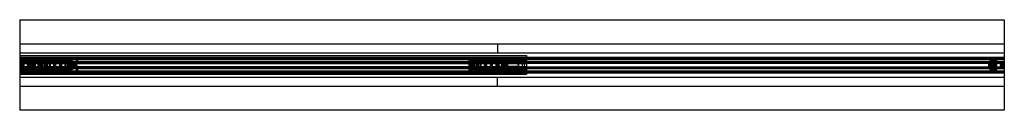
# Model space of a CAD drawing. Header units: millimetres. Extents: x 0 to 2050, y -94 to 94.
import ezdxf

# ---------------------------------------------------------------- set-up
doc = ezdxf.new("R2010")
doc.units = ezdxf.units.MM
doc.header["$LTSCALE"] = 10
doc.linetypes.add('ALLCAD_Strich', pattern=[0.2, 0.15, -0.05])
doc.layers.add('BESCH_KONT_sich_schn_grun_2d', color=10, linetype='Continuous')

msp = doc.modelspace()

# ---------------------------------------------------------------- linework, layer by layer
at = {"layer": 'BESCH_KONT_sich_schn_grun_2d', "linetype": 'ALLCAD_Strich'}
for p, q in [((0, 94), (2050, 94)), ((0, 94), (0, -94)), ((2050, 94), (2050, -94)), ((0, 44), (2050, 44)), ((995, 44), (995, 25)), ((0, 25), (2050, 25)), ((0, 20), (1055, 20)), ((0, 16.5), (2050, 16.5)), ((0, 14), (2050, 14)), ((0, 12.4), (2050, 12.4)), ((4, 10), (0, 10)), ((0, 10), (16, 10)), ((2050, 7), (0, 7)), ((0, 6), (2050, 6)), ((0, 5.5), (0, 5.5)), ((0, 5.5), (0, 5.5)), ((0, 5.5), (0, 5.5)), ((0, 5.5), (0, 5.5)), ((0, 5.5), (0, 5.5)), ((0, 5.5), (0, 5.5)), ((0, 5.5), (0, 5.5)), ((0, 5.5), (0, 5.5)), ((0, 5.5), (0, 5.5)), ((0, 5.5), (2050, 5.5)), ((0, 5.5), (0, 5.5)), ((0, 5.5), (0, 5.5)), ((0, 5.5), (0, 5.5)), ((0, 5.5), (0, 5.5)), ((0, 5.5), (0, 5.5)), ((0, 5.5), (0, 5.5)), ((0, 5.5), (0, 5.5)), ((0, 5.5), (0, 5.5)), ((0, 5.5), (0, 5.5)), ((0, 5.5), (0, 5.5)), ((0, 5.5), (0, 5.5)), ((0, 5.5), (0, 5.5)), ((0, 5.5), (0, 5.5)), ((0, 5.5), (0, 5.5)), ((0, 5.5), (0, 5.5)), ((0, 5.5), (0, 5.5)), ((0, 5.5), (0, 5.5)), ((0, 5.5), (0, 5.5)), ((0, 5.5), (0, 5.5)), ((0, 5.5), (0, 5.5)), ((0, 5.5), (0, 5.5)), ((0, 4.5), (2050, 4.5)), ((0, 4), (2050, 4)), ((0, 3), (29, 3)), ((28.9, 5.7), (1, 5.7)), ((4, 10), (4, 10)), ((4, 10), (4, 10)), ((4, 10), (4, 10)), ((4, 10), (4, 10)), ((4, 10), (4, 10)), ((4, 10), (4, 10)), ((4, 10), (4, 10)), ((4, 10), (4, 10)), ((4, 10), (4, 10)), ((4, 10), (4, -10)), ((4, 10), (4, 10)), ((4, 10), (4, 10)), ((4, 10), (4, 10)), ((4, 10), (4, 10)), ((4, 10), (4, 10)), ((4, 10), (4, 10)), ((4, 10), (4, 10)), ((4, 10), (4, 10)), ((4, 10), (4, 10)), ((4, 10), (4, 10)), ((4, 10), (4, 10)), ((4, 10), (4, 10)), ((4, 10), (4, 10)), ((4, 10), (4, 10)), ((4, 10), (4, 10)), ((4, 10), (4, 10)), ((4, 10), (4, 10)), ((4, 10), (4, 10)), ((4, 10), (4, 10)), ((4, 10), (4, 10)), ((4, 10), (4, 10)), ((4, 10), (4, 10)), ((103, 9.5), (4, 9.5)), ((9, 7.5), (9, 4)), ((9, 7.5), (103, 7.5)), ((9, -4), (9, 4)), ((16, 5.5), (16, 10)), ((16, 10), (16.4, 10)), ((16.4, 10), (18.6, 8)), ((18.6, 8), (16.4, 10)), ((30, 10), (16.4, 10)), ((27.5, 8), (18.6, 8)), ((18.6, 8), (18.6, 5.5)), ((18.6, 8), (27.5, 8)), ((20.3, 5.5), (20.3, 10)), ((21.3, 5.5), (21.3, 10)), ((22.8, 5.5), (22.8, 10)), ((23.3, 5.5), (23.3, 10)), ((27.5, 4.2), (24, 4.2)), ((24, 4.2), (24, -4.2)), ((25.5, -4.2), (25.5, 4.2)), ((27, 5.5), (27, 10)), ((27.5, 8), (27.5, 10)), ((27.5, 8), (27.5, 3)), ((27.5, 3), (30, 3)), ((27.5, 3), (27.5, -3)), ((27.5, 1.8), (30, 1.8)), ((29, 3), (29, -3)), ((30, 3), (29, 3)), ((30, 4.8), (29.9, 4.8)), ((30, 10), (105, 10)), ((32, 6.3), (30, 10)), ((30, 4.8), (30, 5.9)), ((30, 5.9), (32, 5.9)), ((32, 5.7), (30, 5.7)), ((32, 5.4), (30, 5.4)), ((30, 4.8), (32, 4.8)), ((30, -4.8), (30, 4.8)), ((30, 3), (1055, 3)), ((30, 2.9), (32, 2.9)), ((32, 2.2), (30, 2.2)), ((30, 0), (30, 0)), ((30, 0), (30, 0)), ((30, 0), (30, 0)), ((30, 0), (30, 0)), ((30, 0), (30, 0)), ((30, 0), (30, 0)), ((30, 0), (30, 0)), ((30, 0), (30, 0)), ((30, 0), (30, 0)), ((30, 0), (30, 0)), ((32, 5.9), (32, 6.3)), ((32, 5.7), (32, 4.8)), ((32, 4.8), (32, -4.8)), ((38.5, 10.5), (46.3, 10.5)), ((38.5, 10.5), (38.5, 10.5)), ((38.5, -10.5), (38.5, 10.5)), ((38.5, 10.5), (38.5, 10.5)), ((38.5, -10.5), (38.5, 10.5)), ((39.2, -10.5), (39.2, 10.5)), ((39.8, -10.5), (39.8, 10.5)), ((41.4, -10.5), (41.4, 10.5)), ((43.4, -10.5), (43.4, 10.5)), ((45, -10.5), (45, 10.5)), ((46, 3.7), (46.3, 3.7)), ((46.3, 10.5), (46.3, 4.5)), ((46.3, 4.5), (46.3, -4.5)), ((46.3, -3.8), (46.3, 3.7)), ((48.2, -4.5), (48.2, 4.5)), ((50.4, 11.7), (48.8, 5.7)), ((71.2, 5.7), (48.8, 5.7)), ((50.4, 11.7), (60, 11.7)), ((51.6, -4.5), (51.6, 4.5)), ((54.6, -4.5), (54.6, 4.5)), ((55, 12), (65, 12)), ((55, 12), (55, 11.7)), ((55.1, -4.5), (55.1, 4.5)), ((56, 5.5), (56, 4.5)), ((57.3, -4.5), (57.3, 4.5)), ((57.5, 5.7), (57.5, 11.7)), ((57.5, 5.5), (57.5, 4.5)), ((57.5, -4.5), (57.5, 4.5)), ((58, 12), (58, -12)), ((60, 11.7), (69.6, 11.7)), ((62, 12), (62, -12)), ((62.5, 5.7), (62.5, 11.7)), ((62.5, 5.5), (62.5, 4.5)), ((62.5, -4.5), (62.5, 4.5)), ((63, -4.5), (63, 4.5)), ((94, 7.5), (64, 7.5)), ((64, 5.5), (64, 7.5)), ((64, 5.5), (64, 4.5)), ((64, -4.5), (64, 4.5)), ((65, 12), (65, 11.7)), ((69.6, 11.7), (71.2, 5.7)), ((88.4, 11.7), (86.8, 5.7)), ((109.2, 5.7), (86.8, 5.7)), ((88.4, 11.7), (98, 11.7)), ((93, 12), (103, 12)), ((93, 12), (93, 11.7)), ((94, 7.5), (94, 5.5)), ((94, 4.5), (94, 5.5)), ((94, 4.5), (94, -4.5)), ((94.8, -4.5), (94.8, 4.5)), ((95.5, 5.7), (95.5, 11.7)), ((95.5, 4.5), (95.5, 5.5)), ((95.5, -4.5), (95.5, 4.5)), ((96, 12), (96, -12)), ((98, 11.7), (107.6, 11.7)), ((100, 12), (100, -12)), ((100.5, 5.7), (100.5, 11.7)), ((100.5, 4.5), (100.5, 5.5)), ((100.5, -4.5), (100.5, 4.5)), ((100.6, -4.5), (100.6, 4.5)), ((102, 4.5), (102, 5.5)), ((103, 12), (103, 11.7)), ((103, 9.5), (103, 4)), ((103, 4), (103, -4)), ((106.5, -4.5), (106.5, 4.5)), ((107.6, 11.7), (109.2, 5.7)), ((109.5, 2), (119, 2)), ((109.9, 2), (109.9, 4.5)), ((113, 4.5), (113, 2)), ((116.5, 2), (116.5, 4.5)), ((117, 4.5), (117, 2)), ((117.5, 11.5), (120.5, 11.5)), ((117.5, 11.5), (117.5, 4.5)), ((119, 4.5), (119, 2)), ((120.5, 2), (119, 2)), ((120.5, 11.5), (120.5, 4.5)), ((120.5, 4.5), (120.5, 2)), ((935.5, 10.5), (943.3, 10.5)), ((935.5, 10.5), (935.5, 10.5)), ((935.5, -10.5), (935.5, 10.5)), ((935.5, 10.5), (935.5, 10.5)), ((935.5, -10.5), (935.5, 10.5)), ((936.2, -10.5), (936.2, 10.5)), ((936.8, -10.5), (936.8, 10.5)), ((938.4, -10.5), (938.4, 10.5)), ((940.4, -10.5), (940.4, 10.5)), ((942, -10.5), (942, 10.5)), ((943, 3.7), (943.3, 3.7)), ((943.3, 10.5), (943.3, 4.5)), ((943.3, 4.5), (943.3, -4.5)), ((943.3, -3.8), (943.3, 3.7)), ((945.2, -4.5), (945.2, 4.5)), ((947.4, 11.7), (945.8, 5.7)), ((968.2, 5.7), (945.8, 5.7)), ((947.4, 11.7), (957, 11.7)), ((948.6, -4.5), (948.6, 4.5)), ((950, 10), (1055, 10)), ((951.6, -4.5), (951.6, 4.5)), ((952, 12), (962, 12)), ((952, 12), (952, 11.7)), ((952, 9.5), (1051, 9.5)), ((952, 4), (952, 9.5)), ((1046, 7.5), (952, 7.5)), ((952, -4), (952, 4)), ((952.1, -4.5), (952.1, 4.5)), ((953, 5.5), (953, 4.5)), ((954.3, -4.5), (954.3, 4.5)), ((954.5, 5.7), (954.5, 11.7)), ((954.5, 5.5), (954.5, 4.5)), ((954.5, -4.5), (954.5, 4.5)), ((955, 12), (955, -12)), ((957, 11.7), (966.6, 11.7)), ((959, 12), (959, -12)), ((959.5, 5.7), (959.5, 11.7)), ((959.5, 5.5), (959.5, 4.5)), ((959.5, -4.5), (959.5, 4.5)), ((960, -4.5), (960, 4.5)), ((961, 5.5), (961, 7.5)), ((961, 7.5), (991, 7.5)), ((961, 5.5), (961, 4.5)), ((961, -4.5), (961, 4.5)), ((962, 12), (962, 11.7)), ((966.6, 11.7), (968.2, 5.7)), ((985.4, 11.7), (983.8, 5.7)), ((1006.2, 5.7), (983.8, 5.7)), ((985.4, 11.7), (995, 11.7)), ((990, 12), (1000, 12)), ((990, 12), (990, 11.7)), ((991, 7.5), (991, 5.5)), ((991, 4.5), (991, 5.5)), ((991, 4.5), (991, -4.5)), ((991.8, -4.5), (991.8, 4.5)), ((992.5, 5.7), (992.5, 11.7)), ((992.5, 4.5), (992.5, 5.5)), ((992.5, -4.5), (992.5, 4.5)), ((993, 12), (993, -12)), ((995, 11.7), (1004.6, 11.7)), ((995, 10), (995, 1)), ((995, 1), (1000, 2.5)), ((995, 1), (995, -1)), ((997, 12), (997, -12)), ((997.5, 5.7), (997.5, 11.7)), ((997.5, 4.5), (997.5, 5.5)), ((997.5, -4.5), (997.5, 4.5)), ((997.6, -4.5), (997.6, 4.5)), ((999, 4.5), (999, 5.5)), ((1000, 12), (1000, 11.7)), ((1034, 2.5), (1000, 2.5)), ((1003.5, -4.5), (1003.5, 4.5)), ((1004.6, 11.7), (1006.2, 5.7)), ((1006.5, 2), (1016, 2)), ((1006.9, 2), (1006.9, 4.5)), ((1010, 4.5), (1010, 2)), ((1013.5, 2), (1013.5, 4.5)), ((1014, 4.5), (1014, 2)), ((1014.5, 11.5), (1017.5, 11.5)), ((1014.5, 11.5), (1014.5, 4.5)), ((1016, 4.5), (1016, 2)), ((1017.5, 2), (1016, 2)), ((1017.5, 11.5), (1017.5, 4.5)), ((1017.5, 4.5), (1017.5, 2)), ((1034, 2.5), (1034, 2.5)), ((1034, 2.5), (1034, 2.5)), ((1034, 2.5), (1034, 2.5)), ((1034, 2.5), (1034, 2.5)), ((1034, 2.5), (1034, 2.5)), ((1034, 2.5), (1034, 2.5)), ((1034, 2.5), (1034, 2.5)), ((1034, 2.5), (1034, 2.5)), ((1034, 2.5), (1034, 2.5)), ((1034, 2.5), (1034, 2.5)), ((1034, 2.5), (1034, 2.5)), ((1034, 2.5), (1034, 2.5)), ((1034, 2.5), (1034, 2.5)), ((1034, 2.5), (1034, 2.5)), ((1034, 2.5), (1034, 2.5)), ((1034, 2.5), (1034, 2.5)), ((1034, 2.5), (1034, 2.5)), ((1034, 2.5), (1034, 2.5)), ((1034, 2.5), (1034, 2.5)), ((1034, 2.5), (1034, 2.5)), ((1034, 2.5), (1034, 2.5)), ((1034, 2.5), (1034, 2.5)), ((1034, 2.5), (1034, 2.5)), ((1034, 2.5), (1034, 2.5)), ((1039, 1), (1034, 2.5)), ((1039, 1), (1039, 10)), ((1039, -1), (1039, 1)), ((1046, 4), (1046, 7.5)), ((1046, 4), (1046, -4)), ((1051, -10), (1051, 10)), ((1051, 10), (1055, 10)), ((1055, 20), (1055, 10)), ((1055, 10), (1055, -10)), ((2018, 6.3), (2020, 10)), ((2018, 5.9), (2018, 6.3)), ((2018, 5.9), (2020, 5.9)), ((2018, 4.8), (2018, 5.7)), ((2020, 5.7), (2018, 5.7)), ((2020, 5.4), (2018, 5.4)), ((2018, 4.8), (2020, 4.8)), ((2018, -4.8), (2018, 4.8)), ((2018, 2.9), (2020, 2.9)), ((2020, 2.2), (2018, 2.2)), ((2020, 10), (2033.6, 10)), ((2020, 5.9), (2020, 4.8)), ((2020, 4.8), (2020, -4.8)), ((2020.1, 4.8), (2020, 4.8)), ((2022.5, 3), (2020, 3)), ((2020, 3), (2021, 3)), ((2022.5, 1.8), (2020, 1.8)), ((2020, 0), (2020, 0)), ((2020, 0), (2020, 0)), ((2020, 0), (2020, 0)), ((2020, 0), (2020, 0)), ((2020, 0), (2020, 0)), ((2020, 0), (2020, 0)), ((2020, 0), (2020, 0)), ((2020, 0), (2020, 0)), ((2020, 0), (2020, 0)), ((2020, 0), (2020, 0)), ((2020, 0), (2020, 0)), ((2020, 0), (2020, 0)), ((2020, 0), (2020, 0)), ((2020, 0), (2020, 0)), ((2020, 0), (2020, 0)), ((2020, 0), (2020, 0)), ((2020, 0), (2020, 0)), ((2020, 0), (2020, 0)), ((2020, 0), (2020, 0)), ((2020, 0), (2020, 0)), ((2020, 0), (2020, 0)), ((2020, 0), (2020, 0)), ((2021, -3), (2021, 3)), ((2049, 5.7), (2021.1, 5.7)), ((2022.5, 10), (2022.5, 8)), ((2022.5, 3), (2022.5, 8)), ((2022.5, 8), (2031.4, 8)), ((2031.4, 8), (2022.5, 8)), ((2026, 4.2), (2022.5, 4.2)), ((2022.5, -3), (2022.5, 3)), ((2023, 10), (2023, 5.5)), ((2024.5, 4.2), (2024.5, -4.2)), ((2026, -4.2), (2026, 4.2)), ((2026.7, 10), (2026.7, 5.5)), ((2027.2, 10), (2027.2, 5.5)), ((2028.7, 10), (2028.7, 5.5)), ((2029.7, 10), (2029.7, 5.5)), ((2031.4, 8), (2033.6, 10)), ((2033.6, 10), (2031.4, 8)), ((2031.4, 5.5), (2031.4, 8)), ((2033.6, 10), (2034, 10)), ((2034, 10), (2034, 5.5)), ((0, -3), (29, -3)), ((0, -4), (2050, -4)), ((0, -4.5), (2050, -4.5)), ((0, -5.5), (2050, -5.5)), ((0, -6), (2050, -6)), ((0, -7), (2050, -7)), ((4, -10), (0, -10)), ((16, -10), (0, -10)), ((0, -12.4), (2050, -12.4)), ((0, -14), (2050, -14)), ((0, -16.5), (2050, -16.5)), ((1055, -20), (0, -20)), ((1, -5.8), (28.9, -5.8)), ((103, -9.5), (4, -9.5)), ((9, -4), (9, -7.5)), ((9, -7.5), (103, -7.5)), ((16, -10), (16, -5.5)), ((16.4, -10), (16, -10)), ((18.6, -8), (16.4, -10)), ((16.4, -10), (18.6, -8)), ((30, -10), (16.4, -10)), ((18.6, -5.5), (18.6, -8)), ((27.5, -8), (18.6, -8)), ((18.6, -8), (27.5, -8)), ((20.3, -10), (20.3, -5.5)), ((21.3, -10), (21.3, -5.5)), ((22.8, -10), (22.8, -5.5)), ((23.3, -10), (23.3, -5.5)), ((24, -4.2), (27.5, -4.2)), ((27, -10), (27, -5.5)), ((27.5, -1.8), (30, -1.8)), ((27.5, -3), (30, -3)), ((27.5, -3), (27.5, -8)), ((27.5, -10), (27.5, -8)), ((30, -3), (29, -3)), ((29.9, -4.8), (30, -4.8)), ((30, 0), (30, 0)), ((30, 0), (30, 0)), ((30, 0), (30, 0)), ((30, 0), (30, 0)), ((30, 0), (30, 0)), ((30, 0), (30, 0)), ((30, 0), (30, 0)), ((30, 0), (30, 0)), ((30, 0), (30, 0)), ((30, 0), (30, 0)), ((30, 0), (30, 0)), ((30, 0), (30, 0)), ((30, 0), (30, 0)), ((30, 0), (30, 0)), ((30, 0), (30, 0)), ((30, 0), (30, 0)), ((30, 0), (30, 0)), ((30, 0), (30, 0)), ((30, 0), (30, 0)), ((30, 0), (30, 0)), ((30, 0), (30, 0)), ((30, -2.2), (32, -2.2)), ((32, -2.9), (30, -2.9)), ((30, -3), (1055, -3)), ((30, -5.9), (30, -4.8)), ((32, -4.8), (30, -4.8)), ((30, -5.4), (32, -5.4)), ((30, -5.8), (32, -5.8)), ((32, -5.9), (30, -5.9)), ((32, -6.4), (30, -10)), ((105, -10), (30, -10)), ((32, -4.8), (32, -5.8)), ((32, -5.9), (32, -6.4)), ((46.3, -10.5), (38.5, -10.5)), ((38.5, -10.5), (38.5, -10.5)), ((38.5, -10.5), (38.5, -10.5)), ((45, -10.5), (45, -10.5)), ((45, -10.5), (45, -10.5)), ((45, -10.5), (45, -10.5)), ((45, -10.5), (45, -10.5)), ((45, -10.5), (45, -10.5)), ((45, -10.5), (45, -10.5)), ((45, -10.5), (45, -10.5)), ((45, -10.5), (45, -10.5)), ((45, -10.5), (45, -10.5)), ((45, -10.5), (45, -10.5)), ((45, -10.5), (45, -10.5)), ((45, -10.5), (45, -10.5)), ((45, -10.5), (45, -10.5)), ((45, -10.5), (45, -10.5)), ((45, -10.5), (45, -10.5)), ((45, -10.5), (45, -10.5)), ((45, -10.5), (45, -10.5)), ((45, -10.5), (45, -10.5)), ((45, -10.5), (45, -10.5)), ((45, -10.5), (45, -10.5)), ((45, -10.5), (45, -10.5)), ((45, -10.5), (45, -10.5)), ((45, -10.5), (45, -10.5)), ((45, -10.5), (45, -10.5)), ((45, -10.5), (45, -10.5)), ((45, -10.5), (45, -10.5)), ((45, -10.5), (45, -10.5)), ((45, -10.5), (45, -10.5)), ((45, -10.5), (45, -10.5)), ((45, -10.5), (45, -10.5)), ((46.3, -3.8), (46, -3.8)), ((46.3, -4.5), (46.3, -10.5)), ((71.2, -5.8), (48.8, -5.8)), ((50.4, -11.8), (48.8, -5.8)), ((50.4, -11.8), (60, -11.8)), ((55, -11.8), (55, -12)), ((55, -12), (65, -12)), ((56, -4.5), (56, -5.5)), ((57.5, -4.5), (57.5, -5.5)), ((57.5, -11.8), (57.5, -5.8)), ((60, -11.8), (69.6, -11.8)), ((62.5, -4.5), (62.5, -5.5)), ((62.5, -11.8), (62.5, -5.8)), ((64, -4.5), (64, -5.5)), ((64, -7.5), (64, -5.5)), ((94, -7.5), (64, -7.5)), ((65, -11.8), (65, -12)), ((69.6, -11.8), (71.2, -5.8)), ((109.2, -5.8), (86.8, -5.8)), ((88.4, -11.8), (86.8, -5.8)), ((88.4, -11.8), (98, -11.8)), ((93, -11.8), (93, -12)), ((93, -12), (103, -12)), ((94, -5.5), (94, -4.5)), ((94, -5.5), (94, -7.5)), ((95.5, -5.5), (95.5, -4.5)), ((95.5, -11.8), (95.5, -5.8)), ((98, -11.8), (107.6, -11.8)), ((100.5, -5.5), (100.5, -4.5)), ((100.5, -11.8), (100.5, -5.8)), ((102, -5.5), (102, -4.5)), ((103, -4), (103, -9.5)), ((103, -11.8), (103, -12)), ((107.6, -11.8), (109.2, -5.8)), ((119, -2), (109.5, -2)), ((109.9, -4.5), (109.9, -2)), ((113, -2), (113, -4.5)), ((116.5, -4.5), (116.5, -2)), ((117, -2), (117, -4.5)), ((117.5, -4.5), (117.5, -11.5)), ((117.5, -11.5), (120.5, -11.5)), ((119, -2), (120.5, -2)), ((119, -2), (119, -4.5)), ((120.5, -2), (120.5, -4.5)), ((120.5, -4.5), (120.5, -11.5)), ((943.3, -10.5), (935.5, -10.5)), ((935.5, -10.5), (935.5, -10.5)), ((935.5, -10.5), (935.5, -10.5)), ((942, -10.5), (942, -10.5)), ((942, -10.5), (942, -10.5)), ((942, -10.5), (942, -10.5)), ((942, -10.5), (942, -10.5)), ((942, -10.5), (942, -10.5)), ((942, -10.5), (942, -10.5)), ((942, -10.5), (942, -10.5)), ((942, -10.5), (942, -10.5)), ((942, -10.5), (942, -10.5)), ((942, -10.5), (942, -10.5)), ((942, -10.5), (942, -10.5)), ((942, -10.5), (942, -10.5)), ((942, -10.5), (942, -10.5)), ((942, -10.5), (942, -10.5)), ((942, -10.5), (942, -10.5)), ((942, -10.5), (942, -10.5)), ((942, -10.5), (942, -10.5)), ((942, -10.5), (942, -10.5)), ((942, -10.5), (942, -10.5)), ((942, -10.5), (942, -10.5)), ((942, -10.5), (942, -10.5)), ((942, -10.5), (942, -10.5)), ((942, -10.5), (942, -10.5)), ((942, -10.5), (942, -10.5)), ((942, -10.5), (942, -10.5)), ((942, -10.5), (942, -10.5)), ((942, -10.5), (942, -10.5)), ((942, -10.5), (942, -10.5)), ((942, -10.5), (942, -10.5)), ((942, -10.5), (942, -10.5)), ((943.3, -3.8), (943, -3.8)), ((943.3, -4.5), (943.3, -10.5)), ((968.2, -5.8), (945.8, -5.8)), ((947.4, -11.8), (945.8, -5.8)), ((947.4, -11.8), (957, -11.8)), ((1055, -10), (950, -10)), ((952, -9.5), (952, -4)), ((1046, -7.5), (952, -7.5)), ((952, -9.5), (1051, -9.5)), ((952, -11.8), (952, -12)), ((952, -12), (962, -12)), ((953, -4.5), (953, -5.5)), ((954.5, -4.5), (954.5, -5.5)), ((954.5, -11.8), (954.5, -5.8)), ((957, -11.8), (966.6, -11.8)), ((959.5, -4.5), (959.5, -5.5)), ((959.5, -11.8), (959.5, -5.8)), ((961, -4.5), (961, -5.5)), ((961, -7.5), (961, -5.5)), ((961, -7.5), (991, -7.5)), ((962, -11.8), (962, -12)), ((966.6, -11.8), (968.2, -5.8)), ((1006.2, -5.8), (983.8, -5.8)), ((985.4, -11.8), (983.8, -5.8)), ((985.4, -11.8), (995, -11.8)), ((990, -11.8), (990, -12)), ((990, -12), (1000, -12)), ((991, -5.5), (991, -4.5)), ((991, -5.5), (991, -7.5)), ((992.5, -5.5), (992.5, -4.5)), ((992.5, -11.8), (992.5, -5.8)), ((995, -1), (995, -10)), ((1000, -2.5), (995, -1)), ((995, -11.8), (1004.6, -11.8)), ((997.5, -5.5), (997.5, -4.5)), ((997.5, -11.8), (997.5, -5.8)), ((999, -5.5), (999, -4.5)), ((1000, -2.5), (1034, -2.5)), ((1000, -11.8), (1000, -12)), ((1004.6, -11.8), (1006.2, -5.8)), ((1016, -2), (1006.5, -2)), ((1006.9, -4.5), (1006.9, -2)), ((1010, -2), (1010, -4.5)), ((1013.5, -4.5), (1013.5, -2)), ((1014, -2), (1014, -4.5)), ((1014.5, -4.5), (1014.5, -11.5)), ((1014.5, -11.5), (1017.5, -11.5)), ((1016, -2), (1017.5, -2)), ((1016, -2), (1016, -4.5)), ((1017.5, -2), (1017.5, -4.5)), ((1017.5, -4.5), (1017.5, -11.5)), ((1034, -2.5), (1039, -1)), ((1039, -10), (1039, -1)), ((1046, -7.5), (1046, -4)), ((1051, -10), (1051, -10)), ((1051, -10), (1051, -10)), ((1051, -10), (1051, -10)), ((1051, -10), (1051, -10)), ((1051, -10), (1051, -10)), ((1051, -10), (1051, -10)), ((1051, -10), (1051, -10)), ((1051, -10), (1051, -10)), ((1051, -10), (1051, -10)), ((1051, -10), (1051, -10)), ((1051, -10), (1051, -10)), ((1051, -10), (1051, -10)), ((1051, -10), (1051, -10)), ((1051, -10), (1051, -10)), ((1051, -10), (1051, -10)), ((1051, -10), (1051, -10)), ((1051, -10), (1051, -10)), ((1051, -10), (1051, -10)), ((1051, -10), (1051, -10)), ((1051, -10), (1051, -10)), ((1051, -10), (1051, -10)), ((1051, -10), (1051, -10)), ((1051, -10), (1051, -10)), ((1051, -10), (1051, -10)), ((1051, -10), (1051, -10)), ((1051, -10), (1051, -10)), ((1051, -10), (1051, -10)), ((1051, -10), (1051, -10)), ((1051, -10), (1051, -10)), ((1051, -10), (1051, -10)), ((1051, -10), (1051, -10)), ((1051, -10), (1055, -10)), ((1055, -10), (1055, -20)), ((2018, -2.2), (2020, -2.2)), ((2020, -2.9), (2018, -2.9)), ((2018, -5.8), (2018, -4.8)), ((2020, -4.8), (2018, -4.8)), ((2018, -5.4), (2020, -5.4)), ((2018, -5.8), (2020, -5.8)), ((2018, -5.9), (2018, -6.4)), ((2020, -5.9), (2018, -5.9)), ((2018, -6.4), (2020, -10)), ((2020, 0), (2020, 0)), ((2020, 0), (2020, 0)), ((2020, 0), (2020, 0)), ((2020, 0), (2020, 0)), ((2020, 0), (2020, 0)), ((2020, 0), (2020, 0)), ((2020, 0), (2020, 0)), ((2020, 0), (2020, 0)), ((2020, 0), (2020, 0)), ((2022.5, -1.8), (2020, -1.8)), ((2022.5, -3), (2020, -3)), ((2020, -3), (2021, -3)), ((2020, -4.8), (2020, -5.9)), ((2020, -4.8), (2020.1, -4.8)), ((2020, -10), (2033.6, -10)), ((2021.1, -5.8), (2049, -5.8)), ((2022.5, -8), (2022.5, -3)), ((2022.5, -4.2), (2026, -4.2)), ((2022.5, -8), (2031.4, -8)), ((2031.4, -8), (2022.5, -8)), ((2022.5, -8), (2022.5, -10)), ((2023, -5.5), (2023, -10)), ((2026.7, -5.5), (2026.7, -10)), ((2027.2, -5.5), (2027.2, -10)), ((2028.7, -5.5), (2028.7, -10)), ((2029.7, -5.5), (2029.7, -10)), ((2031.4, -8), (2031.4, -5.5)), ((2033.6, -10), (2031.4, -8)), ((2031.4, -8), (2033.6, -10)), ((2034, -10), (2033.6, -10)), ((2034, -5.5), (2034, -10)), ((0, -25), (2050, -25)), ((995, -44), (995, -25)), ((0, -44), (2050, -44)), ((2050, -94), (0, -94))]:
    msp.add_line(p, q, dxfattribs=at)
for centre, radius in [((5, 0), 3), ((5, 0), 1.75), ((5, 0), 1.75), ((19, 0), 3), ((19, 0), 1.75), ((19, 0), 1.75), ((79, 0), 8), ((79, 0), 6.5), ((79, 0), 4), ((976, 0), 8), ((976, 0), 6.5), ((976, 0), 4), ((2031, 0), 3), ((2031, 0), 1.75), ((2031, 0), 1.75), ((2045, 0), 3), ((2045, 0), 1.75), ((2045, 0), 1.75)]:
    msp.add_circle(centre, radius, dxfattribs=at)
for centre, radius, start, end in [((1, 4.8), 1, 90, 180), ((28.9, 4.8), 1, 2.866, 90), ((79, 0), 6.5, 136.1869, 223.8131), ((79, 0), 6.5, 316.1869, 43.8131), ((105, 0), 10, 270, 90), ((109.5, 0), 2, 90, 270), ((950, 0), 10, 90, 270), ((976, 0), 6.5, 136.1869, 223.8131), ((976, 0), 6.5, 316.1869, 43.8131), ((1006.5, 0), 2, 90, 270), ((1034, 2.5), 0.00093, 0, 90), ((1034, 2.5), 0.00093, 270, 0), ((1034, 2.5), 0.00217, 270, 0), ((1034, 2.5), 0.00217, 0, 90), ((1034, 2.5), 0.00116, 0, 90), ((1034, 2.5), 0.00116, 270, 360), ((1034, 2.5), 0.00271, 270, 0), ((1034, 2.5), 0.00271, 0, 90), ((1034, 2.5), 0.00116, 180, 270), ((1034, 2.5), 0.00116, 90, 180), ((1034, 2.5), 0.00271, 90, 180), ((1034, 2.5), 0.00271, 180, 270), ((1034, 2.5), 0.00116, 0, 90), ((1034, 2.5), 0.00116, 270, 360), ((1034, 2.5), 0.00271, 270, 0), ((1034, 2.5), 0.00271, 0, 90), ((1034, 2.5), 0.00116, 180, 270), ((1034, 2.5), 0.00116, 90, 180), ((1034, 2.5), 0.00271, 90, 180), ((1034, 2.5), 0.00271, 180, 270), ((2021.1, 4.8), 1, 90, 177.134), ((2049, 4.8), 1, 0, 90), ((1, -4.8), 1, 180, 270), ((28.9, -4.8), 1, 270, 357.134), ((2021.1, -4.8), 1, 182.866, 270), ((2049, -4.8), 1, 270, 0)]:
    msp.add_arc(centre, radius, start, end, dxfattribs=at)
for points, knots in [([(42.8, 4.5), (42.4, 4.5), (41.9, 4.5), (41.1, 4.6), (40.7, 4.7), (40.2, 4.9), (40, 4.9), (39.8, 5.1), (39.7, 5.2), (39.4, 5.4), (39.3, 5.5), (39.2, 5.8), (39.1, 5.9), (38.9, 6.3), (38.8, 6.6), (38.7, 7.3), (38.6, 7.7), (38.6, 8.5), (38.6, 8.9), (38.5, 9.7), (38.5, 10.1), (38.5, 10.5)], [4.406817, 4.406817, 4.406817, 4.406817, 5.92382, 5.92382, 7.531675, 7.531675, 8.200931, 8.200931, 8.870186, 8.870186, 9.539442, 9.539442, 10.208698, 10.208698, 11.477945, 11.477945, 12.747192, 12.747192, 14.016439, 14.016439, 15.13619, 15.13619, 15.13619, 15.13619]), ([(46, 3.7), (46, 3.8), (46, 3.8), (46, 3.8), (46, 3.8), (45.9, 3.8), (45.9, 3.8), (45.9, 3.8), (45.9, 3.8), (45.8, 3.8), (45.8, 3.9), (45.6, 3.9), (45.4, 4), (45.1, 4.1), (45, 4.1), (44.5, 4.2), (44.2, 4.3), (43.5, 4.5), (43.1, 4.5), (42.8, 4.5)], [4.885389, 4.885389, 4.885389, 4.885389, 4.892981, 4.892981, 4.900573, 4.900573, 4.936292, 4.936292, 5.041229, 5.041229, 5.146165, 5.146165, 5.592598, 5.592598, 6.03903, 6.03903, 7.043549, 7.043549, 8.048067, 8.048067, 8.048067, 8.048067]), ([(939.8, 4.5), (939.4, 4.5), (938.9, 4.5), (938.1, 4.6), (937.7, 4.7), (937.2, 4.9), (937, 4.9), (936.8, 5.1), (936.7, 5.2), (936.4, 5.4), (936.3, 5.5), (936.2, 5.8), (936.1, 5.9), (935.9, 6.3), (935.8, 6.6), (935.7, 7.3), (935.6, 7.7), (935.6, 8.5), (935.6, 8.9), (935.5, 9.7), (935.5, 10.1), (935.5, 10.5)], [4.406817, 4.406817, 4.406817, 4.406817, 5.92382, 5.92382, 7.531675, 7.531675, 8.200931, 8.200931, 8.870186, 8.870186, 9.539442, 9.539442, 10.208698, 10.208698, 11.477945, 11.477945, 12.747192, 12.747192, 14.016439, 14.016439, 15.13619, 15.13619, 15.13619, 15.13619]), ([(943, 3.7), (943, 3.8), (943, 3.8), (943, 3.8), (943, 3.8), (942.9, 3.8), (942.9, 3.8), (942.9, 3.8), (942.9, 3.8), (942.8, 3.8), (942.8, 3.9), (942.6, 3.9), (942.4, 4), (942.1, 4.1), (942, 4.1), (941.5, 4.2), (941.2, 4.3), (940.5, 4.5), (940.1, 4.5), (939.8, 4.5)], [4.885389, 4.885389, 4.885389, 4.885389, 4.892981, 4.892981, 4.900573, 4.900573, 4.936292, 4.936292, 5.041229, 5.041229, 5.146165, 5.146165, 5.592598, 5.592598, 6.03903, 6.03903, 7.043549, 7.043549, 8.048067, 8.048067, 8.048067, 8.048067]), ([(38.5, -10.5), (38.5, -10.1), (38.5, -9.7), (38.6, -8.9), (38.6, -8.5), (38.6, -7.7), (38.7, -7.3), (38.8, -6.6), (38.9, -6.3), (39.1, -5.9), (39.2, -5.8), (39.3, -5.5), (39.4, -5.4), (39.7, -5.2), (39.8, -5.1), (40, -4.9), (40.2, -4.9), (40.7, -4.7), (41.1, -4.6), (41.9, -4.5), (42.4, -4.5), (42.8, -4.5)], [15.435182, 15.435182, 15.435182, 15.435182, 16.554933, 16.554933, 17.82418, 17.82418, 19.093427, 19.093427, 20.362674, 20.362674, 21.03193, 21.03193, 21.701186, 21.701186, 22.370442, 22.370442, 23.039698, 23.039698, 24.647552, 24.647552, 26.164556, 26.164556, 26.164556, 26.164556]), ([(42.8, -4.5), (43.1, -4.5), (43.5, -4.5), (44.2, -4.3), (44.5, -4.2), (45, -4.1), (45.1, -4.1), (45.4, -4), (45.6, -3.9), (45.8, -3.9), (45.8, -3.8), (45.9, -3.8), (45.9, -3.8), (45.9, -3.8), (45.9, -3.8), (46, -3.8), (46, -3.8), (46, -3.8), (46, -3.8), (46, -3.8)], [1.722708, 1.722708, 1.722708, 1.722708, 2.727227, 2.727227, 3.731745, 3.731745, 4.178178, 4.178178, 4.62461, 4.62461, 4.729547, 4.729547, 4.834483, 4.834483, 4.870202, 4.870202, 4.877795, 4.877795, 4.885387, 4.885387, 4.885387, 4.885387]), ([(935.5, -10.5), (935.5, -10.1), (935.5, -9.7), (935.6, -8.9), (935.6, -8.5), (935.6, -7.7), (935.7, -7.3), (935.8, -6.6), (935.9, -6.3), (936.1, -5.9), (936.2, -5.8), (936.3, -5.5), (936.4, -5.4), (936.7, -5.2), (936.8, -5.1), (937, -4.9), (937.2, -4.9), (937.7, -4.7), (938.1, -4.6), (938.9, -4.5), (939.4, -4.5), (939.8, -4.5)], [15.435182, 15.435182, 15.435182, 15.435182, 16.554933, 16.554933, 17.82418, 17.82418, 19.093427, 19.093427, 20.362674, 20.362674, 21.03193, 21.03193, 21.701186, 21.701186, 22.370442, 22.370442, 23.039698, 23.039698, 24.647552, 24.647552, 26.164556, 26.164556, 26.164556, 26.164556]), ([(939.8, -4.5), (940.1, -4.5), (940.5, -4.5), (941.2, -4.3), (941.5, -4.2), (942, -4.1), (942.1, -4.1), (942.4, -4), (942.6, -3.9), (942.8, -3.9), (942.8, -3.8), (942.9, -3.8), (942.9, -3.8), (942.9, -3.8), (942.9, -3.8), (943, -3.8), (943, -3.8), (943, -3.8), (943, -3.8), (943, -3.8)], [1.722708, 1.722708, 1.722708, 1.722708, 2.727227, 2.727227, 3.731745, 3.731745, 4.178178, 4.178178, 4.62461, 4.62461, 4.729547, 4.729547, 4.834483, 4.834483, 4.870202, 4.870202, 4.877795, 4.877795, 4.885387, 4.885387, 4.885387, 4.885387])]:
    msp.add_open_spline(points, degree=3, knots=knots, dxfattribs=at)

doc.saveas('drawing.dxf')
